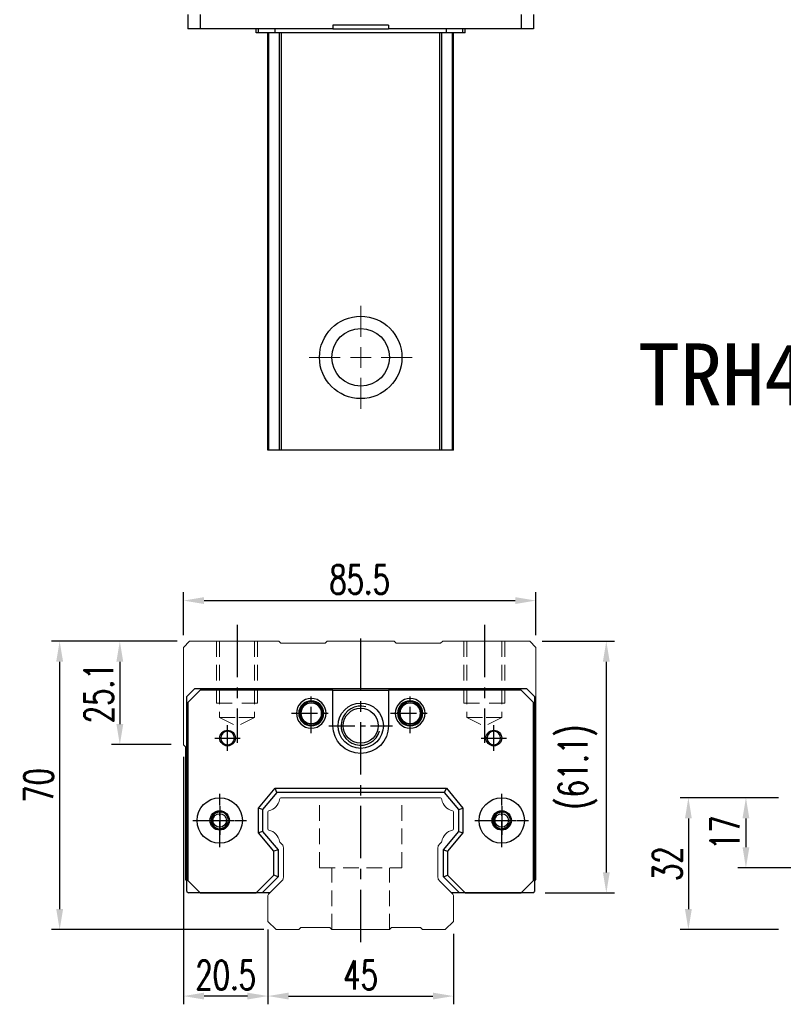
# Model space of a CAD drawing. Header units: millimetres. Extents: x 560 to 1077, y 594 to 1067.
# Tile 1 of 3: x 560 to 745, y 604 to 843. Entities that reach past the tile are written whole.
import ezdxf
from ezdxf.enums import TextEntityAlignment as Align

# ---------------------------------------------------------------- set-up
doc = ezdxf.new("R2010")
doc.units = ezdxf.units.MM
doc.header["$PDSIZE"] = -1
for name, pattern in [('CENTER', [10.16, 6.35, -1.27, 1.27, -1.27]), ('DASHED', [0.75, 0.5, -0.25]), ('HIDDEN', [1.905, 1.27, -0.635])]:
    doc.linetypes.add(name, pattern=pattern)
for name, color, linetype in [('2', 7, 'Continuous'), ('CHA', 2, 'Continuous'), ('CL', 1, 'CENTER'), ('HID', 2, 'DASHED'), ('OUT', 3, 'Continuous'), ('中心線', 1, 'CENTER')]:
    doc.layers.add(name, color=color, linetype=linetype)
doc.styles.add('DIM-7', font='SIMPLEX.shx', dxfattribs={"width": 0.7, "bigfont": 'chineset.shx'})
doc.styles.add('T', font='kaiu.ttf')
doc.dimstyles.new('CNS', dxfattribs={"dimtxt": 3.5, "dimasz": 2.5, "dimexe": 1, "dimexo": 1.5, "dimgap": 0.09, "dimtad": 0, "dimdsep": 46, "dimtxsty": 'DIM-7', "dimcen": 0.09, "dimclrd": 1, "dimclre": 1, "dimclrt": 4, "dimadec": 0, "dimazin": 0, "dimtfac": 1, "dimtix": 1, "dimtmove": 2, "dimatfit": 3, "dimfxl": 1, "dimtvp": 0.971429, "dimtolj": 1, "dimarcsym": 0})

# ---------------------------------------------------------------- blocks, each defined once
blk = doc.blocks.new('*D6')
at = {"color": 7, "lineweight": -2}
for p, q in [((620.2, 620.74), (620.2, 603.62)), ((665.2, 620.74), (665.2, 603.62)), ((625.2, 605.62), (660.2, 605.62))]:
    blk.add_line(p, q, dxfattribs=at)
at = {"color": 7}
for points in [[(625.2, 606.45), (625.2, 604.79), (620.2, 605.62)], [(660.2, 606.45), (660.2, 604.79), (665.2, 605.62)]]:
    blk.add_solid(points, dxfattribs=at)
at = {"layer": 'DEFPOINTS', "color": 0}
for p in [(620.2, 623.74), (665.2, 623.74), (665.2, 605.62)]:
    blk.add_point(p, dxfattribs=at)
at = {"color": 7, "insert": (642.7, 610.72), "char_height": 7, "attachment_point": 5, "style": 'DIM-7'}
blk.add_mtext('\\A1;45', dxfattribs=at)
blk = doc.blocks.new('*D7')
at = {"color": 7, "lineweight": -2}
for p, q in [((599.7, 663.64), (599.7, 603.62)), ((620.2, 621.74), (620.2, 603.62)), ((615.2, 605.62), (604.7, 605.62))]:
    blk.add_line(p, q, dxfattribs=at)
at = {"color": 7}
for points in [[(604.7, 606.45), (604.7, 604.79), (599.7, 605.62)], [(615.2, 606.45), (615.2, 604.79), (620.2, 605.62)]]:
    blk.add_solid(points, dxfattribs=at)
at = {"layer": 'DEFPOINTS', "color": 0}
for p in [(599.7, 666.64), (620.2, 624.74), (599.7, 605.62)]:
    blk.add_point(p, dxfattribs=at)
at = {"color": 7, "insert": (609.95, 610.72), "char_height": 7, "attachment_point": 5, "style": 'DIM-7'}
blk.add_mtext('\\A1;20.5', dxfattribs=at)
blk = doc.blocks.new('*D8')
at = {"color": 7, "lineweight": -2}
for p, q in [((598.2, 691.74), (582.27, 691.74)), ((584.27, 686.74), (584.27, 671.64)), ((596.7, 666.64), (582.27, 666.64))]:
    blk.add_line(p, q, dxfattribs=at)
at = {"color": 7}
for points in [[(583.43, 686.74), (585.1, 686.74), (584.27, 691.74)], [(583.43, 671.64), (585.1, 671.64), (584.27, 666.64)]]:
    blk.add_solid(points, dxfattribs=at)
at = {"layer": 'DEFPOINTS', "color": 0}
for p in [(601.2, 691.74), (584.27, 666.64), (599.7, 666.64)]:
    blk.add_point(p, dxfattribs=at)
at = {"color": 7, "insert": (579.17, 679.19), "char_height": 7, "attachment_point": 5, "rotation": 90, "style": 'DIM-7'}
blk.add_mtext('\\A1;25.1', dxfattribs=at)
blk = doc.blocks.new('*D10')
at = {"color": 7, "lineweight": -2}
for p, q in [((599.7, 693.24), (599.7, 703.6)), ((685.2, 693.24), (685.2, 703.6)), ((604.7, 701.6), (680.2, 701.6))]:
    blk.add_line(p, q, dxfattribs=at)
at = {"color": 7}
for points in [[(604.7, 702.43), (604.7, 700.77), (599.7, 701.6)], [(680.2, 702.43), (680.2, 700.77), (685.2, 701.6)]]:
    blk.add_solid(points, dxfattribs=at)
at = {"layer": 'DEFPOINTS', "color": 0}
for p in [(685.2, 701.6), (599.7, 690.24), (685.2, 690.24)]:
    blk.add_point(p, dxfattribs=at)
at = {"color": 7, "insert": (642.45, 706.7), "char_height": 7, "attachment_point": 5, "style": 'DIM-7'}
blk.add_mtext('\\A1;85.5', dxfattribs=at)
blk = doc.blocks.new('*D11')
at = {"color": 7, "lineweight": -2}
for p, q in [((686.7, 691.74), (704.28, 691.74)), ((702.28, 686.74), (702.28, 635.64)), ((687.45, 630.64), (704.28, 630.64))]:
    blk.add_line(p, q, dxfattribs=at)
at = {"color": 7}
for points in [[(701.45, 686.74), (703.11, 686.74), (702.28, 691.74)], [(701.45, 635.64), (703.11, 635.64), (702.28, 630.64)]]:
    blk.add_solid(points, dxfattribs=at)
at = {"layer": 'DEFPOINTS', "color": 0}
for p in [(683.7, 691.74), (684.45, 630.64), (702.28, 630.64)]:
    blk.add_point(p, dxfattribs=at)
at = {"color": 7, "insert": (695.35, 661.19), "char_height": 7, "attachment_point": 5, "rotation": 90, "style": 'DIM-7'}
blk.add_mtext('\\A1;(61.1)', dxfattribs=at)
blk = doc.blocks.new('*D12')
at = {"color": 7, "lineweight": -2}
for p, q in [((598.2, 691.74), (567.67, 691.74)), ((569.67, 686.74), (569.67, 626.74)), ((619.2, 621.74), (567.67, 621.74))]:
    blk.add_line(p, q, dxfattribs=at)
at = {"color": 7}
for points in [[(568.84, 686.74), (570.51, 686.74), (569.67, 691.74)], [(568.84, 626.74), (570.51, 626.74), (569.67, 621.74)]]:
    blk.add_solid(points, dxfattribs=at)
at = {"layer": 'DEFPOINTS', "color": 0}
for p in [(601.2, 691.74), (569.67, 621.74), (622.2, 621.74)]:
    blk.add_point(p, dxfattribs=at)
at = {"color": 7, "insert": (564.57, 656.74), "char_height": 7, "attachment_point": 5, "rotation": 90, "style": 'DIM-7'}
blk.add_mtext('\\A1;70', dxfattribs=at)
blk = doc.blocks.new('*D21')
at = {"color": 7, "lineweight": -2}
for p, q in [((744.05, 653.74), (734.15, 653.74)), ((736.15, 648.74), (736.15, 641.74)), ((754.05, 636.74), (734.15, 636.74))]:
    blk.add_line(p, q, dxfattribs=at)
at = {"color": 7}
for points in [[(735.32, 648.74), (736.98, 648.74), (736.15, 653.74)], [(735.32, 641.74), (736.98, 641.74), (736.15, 636.74)]]:
    blk.add_solid(points, dxfattribs=at)
at = {"layer": 'DEFPOINTS', "color": 0}
for p in [(747.05, 653.74), (736.15, 636.74), (757.05, 636.74)]:
    blk.add_point(p, dxfattribs=at)
at = {"color": 7, "insert": (731.05, 645.24), "char_height": 7, "attachment_point": 5, "rotation": 90, "style": 'DIM-7'}
blk.add_mtext('\\A1;17', dxfattribs=at)
blk = doc.blocks.new('*D18')
at = {"color": 7, "lineweight": -2}
for p, q in [((744.05, 653.74), (720.19, 653.74)), ((722.19, 648.74), (722.19, 626.74)), ((744.05, 621.74), (720.19, 621.74))]:
    blk.add_line(p, q, dxfattribs=at)
at = {"color": 7}
for points in [[(721.36, 648.74), (723.02, 648.74), (722.19, 653.74)], [(721.36, 626.74), (723.02, 626.74), (722.19, 621.74)]]:
    blk.add_solid(points, dxfattribs=at)
at = {"layer": 'DEFPOINTS', "color": 0}
for p in [(747.05, 653.74), (722.19, 621.74), (747.05, 621.74)]:
    blk.add_point(p, dxfattribs=at)
at = {"color": 7, "insert": (717.09, 637.74), "char_height": 7, "attachment_point": 5, "rotation": 90, "style": 'DIM-7'}
blk.add_mtext('\\A1;32', dxfattribs=at)
blk = doc.blocks.new('SW_CENTERMARKSYMBOL_2')
at = {"color": 0, "linetype": 'Continuous', "lineweight": 18}
for p, q in [((0, 5), (0, 12.5)), ((0, 0), (0, 2.5)), ((-5, 0), (-12.5, 0)), ((0, 0), (-2.5, 0)), ((0, 0), (0, -2.5)), ((0, 0), (2.5, 0)), ((5, 0), (12.5, 0)), ((0, -5), (0, -12.5))]:
    blk.add_line(p, q, dxfattribs=at)

msp = doc.modelspace()

# ---------------------------------------------------------------- linework, layer by layer
at = {"color": 7, "linetype": 'Continuous', "lineweight": 25}
for p, q in [((600.774, 843.87), (600.774, 840.37)), ((603.774, 843.87), (603.774, 840.37)), ((681.624, 843.87), (681.624, 840.37)), ((684.624, 843.87), (684.624, 840.37)), ((635.949, 841.27), (635.949, 840.37)), ((649.449, 841.27), (635.949, 841.27)), ((649.449, 841.27), (649.449, 840.37)), ((603.774, 840.37), (600.774, 840.37)), ((635.949, 840.37), (603.774, 840.37)), ((617.346, 839.37), (617.346, 840.37)), ((617.899, 839.37), (617.346, 839.37)), ((617.899, 839.37), (617.899, 840.37)), ((621.913, 839.37), (617.899, 839.37)), ((620.199, 738.12), (620.199, 839.37)), ((620.438, 738.12), (620.438, 839.37)), ((621.913, 839.37), (621.913, 840.37)), ((663.485, 839.37), (621.913, 839.37)), ((623.014, 738.12), (623.014, 839.37)), ((623.508, 738.12), (623.508, 839.37)), ((635.949, 840.37), (649.449, 840.37)), ((681.624, 840.37), (649.449, 840.37)), ((661.889, 738.12), (661.889, 839.37)), ((662.383, 738.12), (662.383, 839.37)), ((663.485, 839.37), (663.485, 840.37)), ((667.499, 839.37), (663.485, 839.37)), ((664.959, 738.12), (664.959, 839.37)), ((665.199, 738.12), (665.199, 839.37)), ((667.499, 839.37), (667.499, 840.37)), ((668.051, 839.37), (667.499, 839.37)), ((668.051, 839.37), (668.051, 840.37)), ((684.624, 840.37), (681.624, 840.37)), ((661.889, 738.12), (623.508, 738.12))]:
    msp.add_line(p, q, dxfattribs=at)
for radius in [10, 7]:
    msp.add_circle((642.699, 760.62), radius, dxfattribs=at)
for points, knots in [([(620.438, 738.12), (620.376, 738.12), (620.311, 738.12), (620.221, 738.12), (620.199, 738.12), (620.199, 738.12)], [0, 0, 0, 0, 0.5, 0.5, 1, 1, 1, 1]), ([(623.014, 738.12), (622.967, 738.12), (622.873, 738.12), (622.584, 738.12), (622.388, 738.12), (621.916, 738.12), (621.641, 738.12), (621.054, 738.12), (620.744, 738.12), (620.438, 738.12)], [0, 0, 0, 0, 0.25, 0.25, 0.5, 0.5, 0.75, 0.75, 1, 1, 1, 1]), ([(623.508, 738.12), (623.454, 738.12), (623.396, 738.12), (623.284, 738.12), (623.229, 738.12), (623.136, 738.12), (623.097, 738.12), (623.04, 738.12), (623.022, 738.12), (623.014, 738.12)], [0, 0, 0, 0, 0.25, 0.25, 0.5, 0.5, 0.75, 0.75, 1, 1, 1, 1]), ([(662.383, 738.12), (662.375, 738.12), (662.357, 738.12), (662.3, 738.12), (662.261, 738.12), (662.168, 738.12), (662.113, 738.12), (662.001, 738.12), (661.943, 738.12), (661.889, 738.12)], [0, 0, 0, 0, 0.25, 0.25, 0.5, 0.5, 0.75, 0.75, 1, 1, 1, 1]), ([(664.959, 738.12), (664.654, 738.12), (664.343, 738.12), (663.756, 738.12), (663.481, 738.12), (663.009, 738.12), (662.814, 738.12), (662.524, 738.12), (662.43, 738.12), (662.383, 738.12)], [0, 0, 0, 0, 0.25, 0.25, 0.5, 0.5, 0.75, 0.75, 1, 1, 1, 1]), ([(665.199, 738.12), (665.199, 738.12), (665.176, 738.12), (665.086, 738.12), (665.021, 738.12), (664.959, 738.12)], [0, 0, 0, 0, 0.5, 0.5, 1, 1, 1, 1])]:
    msp.add_open_spline(points, degree=3, knots=knots, dxfattribs=at)
at = {"layer": '2', "color": 7, "linetype": 'Continuous'}
for p, q in [((600.549, 678.335), (602.449, 680.235)), ((603.774, 679.885), (600.774, 676.885)), ((602.449, 680.235), (682.949, 680.235)), ((635.949, 679.885), (603.774, 679.885)), ((635.949, 679.885), (649.449, 679.885)), ((635.949, 671.235), (635.949, 679.885)), ((649.449, 679.885), (649.449, 671.235)), ((681.624, 679.885), (649.449, 679.885)), ((684.624, 676.885), (681.624, 679.885)), ((682.949, 680.235), (684.849, 678.335)), ((600.549, 631.034), (600.549, 678.335)), ((600.774, 676.885), (600.774, 633.635)), ((684.624, 633.635), (684.624, 676.885)), ((684.849, 678.335), (684.849, 631.034)), ((617.899, 651.252), (621.913, 656.035)), ((622.379, 655.035), (618.899, 650.888)), ((622.379, 655.035), (621.913, 656.035)), ((621.913, 656.035), (663.485, 656.035)), ((663.018, 655.035), (622.379, 655.035)), ((663.018, 655.035), (663.485, 656.035)), ((666.499, 650.888), (663.018, 655.035)), ((663.485, 656.035), (667.499, 651.252)), ((617.899, 645.219), (617.899, 651.252)), ((618.899, 650.888), (617.899, 651.252)), ((618.899, 650.888), (618.899, 645.583)), ((666.499, 650.888), (667.499, 651.252)), ((666.499, 645.583), (666.499, 650.888)), ((667.499, 651.252), (667.499, 645.219)), ((618.899, 645.583), (617.899, 645.219)), ((621.649, 640.75), (617.899, 645.219)), ((618.899, 645.583), (622.649, 641.114)), ((662.749, 641.114), (666.499, 645.583)), ((667.499, 645.219), (663.749, 640.75)), ((666.499, 645.583), (667.499, 645.219)), ((622.649, 641.114), (621.649, 640.75)), ((621.649, 634.938), (621.649, 640.75)), ((622.649, 641.114), (622.649, 634.524)), ((662.749, 634.524), (662.749, 641.114)), ((662.749, 641.114), (663.749, 640.75)), ((663.749, 640.75), (663.749, 634.938)), ((600.774, 633.635), (603.774, 630.635)), ((617.346, 630.635), (621.649, 634.938)), ((622.649, 634.524), (618.76, 630.635)), ((622.649, 634.524), (621.649, 634.938)), ((662.749, 634.524), (663.749, 634.938)), ((666.637, 630.635), (662.749, 634.524)), ((663.749, 634.938), (668.051, 630.635)), ((681.624, 630.635), (684.624, 633.635)), ((600.549, 631.034), (600.947, 630.635)), ((684.45, 630.635), (684.849, 631.034)), ((619.766, 630.635), (600.947, 630.635)), ((603.774, 630.635), (617.346, 630.635)), ((618.76, 630.635), (617.346, 630.635)), ((620.599, 630.635), (618.76, 630.635)), ((668.051, 630.635), (664.799, 630.635)), ((684.45, 630.635), (665.631, 630.635)), ((668.051, 630.635), (681.624, 630.635))]:
    msp.add_line(p, q, dxfattribs=at)
at = {"layer": '2', "color": 7, "linetype": 'DASHED'}
for p, q in [((678.768, 649.208), (678.771, 649.204)), ((678.779, 647.284), (678.777, 647.279))]:
    msp.add_line(p, q, dxfattribs=at)
at = {"layer": '2', "color": 7, "linetype": 'Continuous'}
for radius in [5.5, 4.24]:
    msp.add_circle((642.699, 671.235), radius, dxfattribs=at)
for centre, radius, start, end in [((630.699, 674.235), 3.6, 90, 270), ((630.699, 674.235), 3.041, 90, 270), ((630.699, 674.235), 2.853, 90, 270), ((630.699, 674.235), 2.55, 90, 270), ((630.699, 674.235), 2.507, 90, 270), ((630.699, 674.235), 3.6, 270, 90), ((630.699, 674.235), 3.041, 270, 90), ((630.699, 674.235), 2.853, 270, 90), ((630.699, 674.235), 2.55, 270, 90), ((630.699, 674.235), 2.507, 270, 90), ((654.699, 674.235), 3.6, 90, 270), ((654.699, 674.235), 3.041, 90, 270), ((654.699, 674.235), 2.853, 90, 270), ((654.699, 674.235), 2.55, 90, 270), ((654.699, 674.235), 2.507, 90, 270), ((654.699, 674.235), 3.6, 270, 90), ((654.699, 674.235), 3.041, 270, 90), ((654.699, 674.235), 2.853, 270, 90), ((654.699, 674.235), 2.55, 270, 90), ((654.699, 674.235), 2.507, 270, 90), ((642.699, 671.235), 4.75, 75, 345), ((610.399, 668.235), 1.65, 90, 270), ((610.399, 668.235), 1.65, 270, 90), ((674.999, 668.235), 1.65, 90, 270), ((674.999, 668.235), 1.65, 270, 90), ((608.49, 648.235), 2.1, 90, 270), ((608.49, 648.235), 2.1, 270, 90), ((676.907, 648.235), 2.1, 0, 180), ((676.907, 648.235), 2.1, 180, 0)]:
    msp.add_arc(centre, radius, start, end, dxfattribs=at)
at = {"layer": '2', "color": 7, "linetype": 'Continuous', "extrusion": (0, 0, -1)}
for centre, radius, start, end in [((-642.699, 671.235), 6.75, 270, 0), ((-642.699, 671.235), 6.75, 180, 270), ((-674.999, 668.235), 1.9, 270, 90), ((-674.999, 668.235), 1.9, 90, 270), ((-608.49, 648.235), 5.5, 270, 90), ((-608.49, 648.235), 5.5, 90, 270), ((-676.907, 648.235), 5.5, 270, 90), ((-676.907, 648.235), 5.5, 90, 270), ((-608.49, 648.235), 2.35, 270, 90), ((-608.49, 648.235), 2.35, 90, 270), ((-676.907, 648.235), 2.35, 270, 90), ((-676.907, 648.235), 2.35, 90, 270)]:
    msp.add_arc(centre, radius, start, end, dxfattribs=at)
at = {"layer": '2', "color": 7, "linetype": 'DASHED'}
for points in [[(606.808, 649.492), (606.807, 649.491), (606.806, 649.49), (606.805, 649.488)], [(606.816, 646.967), (606.817, 646.966), (606.818, 646.965), (606.819, 646.964)]]:
    msp.add_open_spline(points, degree=3, dxfattribs=at)
at = {"layer": 'CL', "color": 0, "ltscale": 2}
for p, q in [((612.699, 695.735), (612.699, 667.11)), ((672.699, 695.735), (672.699, 667.11)), ((642.699, 618.735), (642.699, 693.735))]:
    msp.add_line(p, q, dxfattribs=at)
at = {"layer": 'CL', "color": 7}
for p, q in [((630.699, 669.435), (630.699, 679.035)), ((654.699, 669.435), (654.699, 679.035)), ((625.899, 674.235), (635.499, 674.235)), ((649.899, 674.235), (659.499, 674.235)), ((610.399, 665.135), (610.399, 671.335)), ((634.949, 671.235), (650.449, 671.235)), ((674.999, 665.135), (674.999, 671.335)), ((607.299, 668.235), (613.499, 668.235)), ((671.899, 668.235), (678.099, 668.235)), ((608.49, 641.735), (608.49, 654.735)), ((676.907, 641.735), (676.907, 654.735)), ((601.99, 648.235), (614.99, 648.235)), ((670.407, 648.235), (683.407, 648.235))]:
    msp.add_line(p, q, dxfattribs=at)
at = {"layer": 'HID', "color": 0, "linetype": 'HIDDEN', "lineweight": 0, "ltscale": 3}
for p, q in [((608.449, 673.235), (612.699, 671.11)), ((616.949, 673.235), (612.699, 671.11)), ((668.449, 673.235), (672.699, 671.11)), ((676.949, 673.235), (672.699, 671.11)), ((632.699, 636.735), (632.699, 653.735)), ((652.699, 636.735), (652.699, 653.735)), ((632.699, 636.735), (652.699, 636.735)), ((635.699, 621.735), (635.699, 636.735)), ((649.699, 621.735), (649.699, 636.735))]:
    msp.add_line(p, q, dxfattribs=at)
for points in [[(607.699, 691.735), (607.699, 676.735), (612.699, 676.735)], [(608.449, 691.735), (608.449, 673.235), (612.699, 673.235)], [(616.949, 691.735), (616.949, 673.235), (612.699, 673.235)], [(617.699, 691.735), (617.699, 676.735), (612.699, 676.735)], [(667.699, 691.735), (667.699, 676.735), (672.699, 676.735)], [(668.449, 691.735), (668.449, 673.235), (672.699, 673.235)], [(677.699, 691.735), (677.699, 676.735), (672.699, 676.735)], [(676.949, 691.735), (676.949, 673.235), (672.699, 673.235)]]:
    msp.add_lwpolyline(points, dxfattribs=at)
at = {"layer": 'OUT', "color": 0, "linetype": 'Continuous', "lineweight": 15}
for p, q in [((601.199, 691.735), (599.699, 690.235)), ((622.806, 691.735), (601.199, 691.735)), ((623.306, 691.235), (622.806, 691.735)), ((634.092, 691.235), (623.306, 691.235)), ((634.592, 691.735), (634.092, 691.235)), ((650.806, 691.735), (634.592, 691.735)), ((651.306, 691.235), (650.806, 691.735)), ((662.091, 691.235), (651.306, 691.235)), ((662.591, 691.735), (662.091, 691.235)), ((683.699, 691.735), (662.591, 691.735)), ((685.199, 690.235), (683.699, 691.735)), ((599.699, 690.235), (599.699, 666.635)), ((685.199, 633.885), (685.199, 690.235)), ((599.754, 666.573), (600.052, 666.275)), ((600.199, 665.921), (600.199, 633.885)), ((661.889, 653.735), (623.508, 653.735)), ((620.199, 650.305), (620.199, 646.166)), ((665.199, 646.166), (665.199, 650.305)), ((623.155, 642.882), (623.656, 642.381)), ((661.741, 642.381), (662.242, 642.882)), ((623.949, 641.674), (623.949, 634.4)), ((661.449, 634.4), (661.449, 641.674)), ((600.199, 633.885), (600.549, 633.535)), ((623.656, 633.693), (620.345, 630.382)), ((665.052, 630.382), (661.741, 633.693)), ((684.849, 633.535), (685.199, 633.885)), ((620.199, 630.028), (620.199, 623.735)), ((665.199, 623.735), (665.199, 630.028)), ((620.199, 623.735), (622.199, 621.735)), ((663.199, 621.735), (665.199, 623.735)), ((622.199, 621.735), (627.699, 621.735)), ((627.698, 621.735), (628.199, 622.235)), ((628.199, 622.235), (635.199, 622.235)), ((635.199, 622.235), (635.699, 621.735)), ((635.699, 621.735), (649.699, 621.735)), ((649.699, 621.735), (650.199, 622.235)), ((650.199, 622.235), (657.199, 622.235)), ((657.199, 622.235), (657.699, 621.735)), ((657.699, 621.735), (663.199, 621.735))]:
    msp.add_line(p, q, dxfattribs=at)
at = {"layer": 'OUT', "color": 7}
for centre in [(608.489, 648.235), (676.909, 648.235)]:
    msp.add_circle(centre, 1.65, dxfattribs=at)
at = {"layer": 'OUT', "color": 7, "linetype": 'ByBlock', "extrusion": (0, 0, -1)}
for start, end in [(270, 90), (90, 270)]:
    msp.add_arc((-610.399, 668.235), 1.9, start, end, dxfattribs=at)
at = {"layer": 'OUT', "color": 0, "linetype": 'Continuous', "lineweight": 15}
for centre, radius, start, end in [((600.249, 667.068), 0.7, 218.21079, 225), ((599.699, 665.921), 0.5, 0, 45), ((619.781, 653.803), 3.27, 281.5912, 351.34524), ((623.508, 653.235), 0.5, 90, 171.34524), ((661.889, 653.235), 0.5, 8.65476, 90), ((665.616, 653.803), 3.27, 188.65476, 258.4088), ((620.499, 650.305), 0.3, 101.5912, 180.00001), ((664.899, 650.305), 0.3, 359.99999, 78.4088), ((620.499, 646.166), 0.3, 179.99999, 258.40879), ((619.781, 642.668), 3.27, 8.65476, 78.4088), ((665.616, 642.668), 3.27, 101.5912, 171.34524), ((664.899, 646.166), 0.3, 281.59121, 0.00001), ((623.508, 643.235), 0.5, 188.65476, 225), ((661.889, 643.235), 0.5, 315, 351.34524), ((622.949, 641.674), 1, 359.99999, 45), ((662.449, 641.674), 1, 135, 180.00001), ((622.949, 634.4), 1, 315.00001, 0.00001), ((662.449, 634.4), 1, 179.99999, 225), ((620.699, 630.028), 0.5, 135.00023, 180.00001), ((664.699, 630.028), 0.5, 360, 45)]:
    msp.add_arc(centre, radius, start, end, dxfattribs=at)
at = {"layer": 'OUT', "color": 7}
for centre in [(608.489, 648.235), (676.909, 648.235)]:
    msp.add_arc(centre, 2, 75, 345, dxfattribs=at)
at = {"layer": '中心線', "color": 7, "ltscale": 3}
for p, q in [((608.489, 651.735), (608.489, 644.735)), ((676.909, 651.735), (676.909, 644.735)), ((604.989, 648.235), (611.989, 648.235)), ((673.409, 648.235), (680.409, 648.235))]:
    msp.add_line(p, q, dxfattribs=at)

# ---------------------------------------------------------------- block references
at = {"color": 7, "linetype": 'Continuous', "lineweight": 0}
msp.add_blockref('SW_CENTERMARKSYMBOL_2', (642.699, 760.62), dxfattribs=at)

# ---------------------------------------------------------------- texts
at = {"layer": 'CHA', "color": 7, "style": 'T'}
msp.add_text('TRH45VE-WU', height=15, dxfattribs=at).set_placement((760.991, 756.381), align=Align.MIDDLE)

# ---------------------------------------------------------------- dimensions: what is measured, and where the dimension line sits
at = {"color": 0}
for base, p1, p2, picture, middle in [((685.199, 701.602), (599.699, 690.235), (685.199, 690.235), '*D10', (642.449, 706.702)), ((599.699, 605.62), (620.199, 624.744), (599.699, 666.635), '*D7', (609.949, 610.72)), ((665.199, 605.62), (620.199, 623.735), (665.199, 623.735), '*D6', (642.699, 610.72))]:
    dim = msp.add_linear_dim(base=base, p1=p1, p2=p2, dimstyle='CNS', override={"dimscale": 2, "dimgap": 0.8, "dimtad": 1, "dimclrd": 7, "dimclre": 7, "dimclrt": 7, "dimtmove": 1}, dxfattribs=at)
    dim.commit()
    dim.dimension.update_dxf_attribs({"geometry": picture, "text_midpoint": middle})
for base, p1, p2, picture, middle in [((569.673, 621.735), (601.199, 691.735), (622.199, 621.735), '*D12', (564.573, 656.735)), ((584.266, 666.635), (601.199, 691.735), (599.699, 666.635), '*D8', (579.166, 679.185)), ((722.19, 621.735), (747.048, 653.735), (747.048, 621.735), '*D18', (717.09, 637.735)), ((736.15, 636.735), (747.048, 653.735), (757.048, 636.735), '*D21', (731.05, 645.235))]:
    dim = msp.add_linear_dim(base=base, p1=p1, p2=p2, angle=90, dimstyle='CNS', override={"dimscale": 2, "dimgap": 0.8, "dimtad": 1, "dimclrd": 7, "dimclre": 7, "dimclrt": 7, "dimtmove": 1}, dxfattribs=at)
    dim.commit()
    dim.dimension.update_dxf_attribs({"geometry": picture, "text_midpoint": middle})
dim = msp.add_linear_dim(base=(702.28, 630.635), p1=(683.699, 691.735), p2=(684.45, 630.635), angle=90, text='(<>)', dimstyle='CNS', override={"dimscale": 2, "dimgap": 0.8, "dimtad": 1, "dimclrd": 7, "dimclre": 7, "dimclrt": 7, "dimtmove": 1}, dxfattribs=at)
dim.commit()
dim.dimension.update_dxf_attribs({"geometry": '*D11', "text_midpoint": (695.347, 661.185)})

doc.saveas('drawing.dxf')
